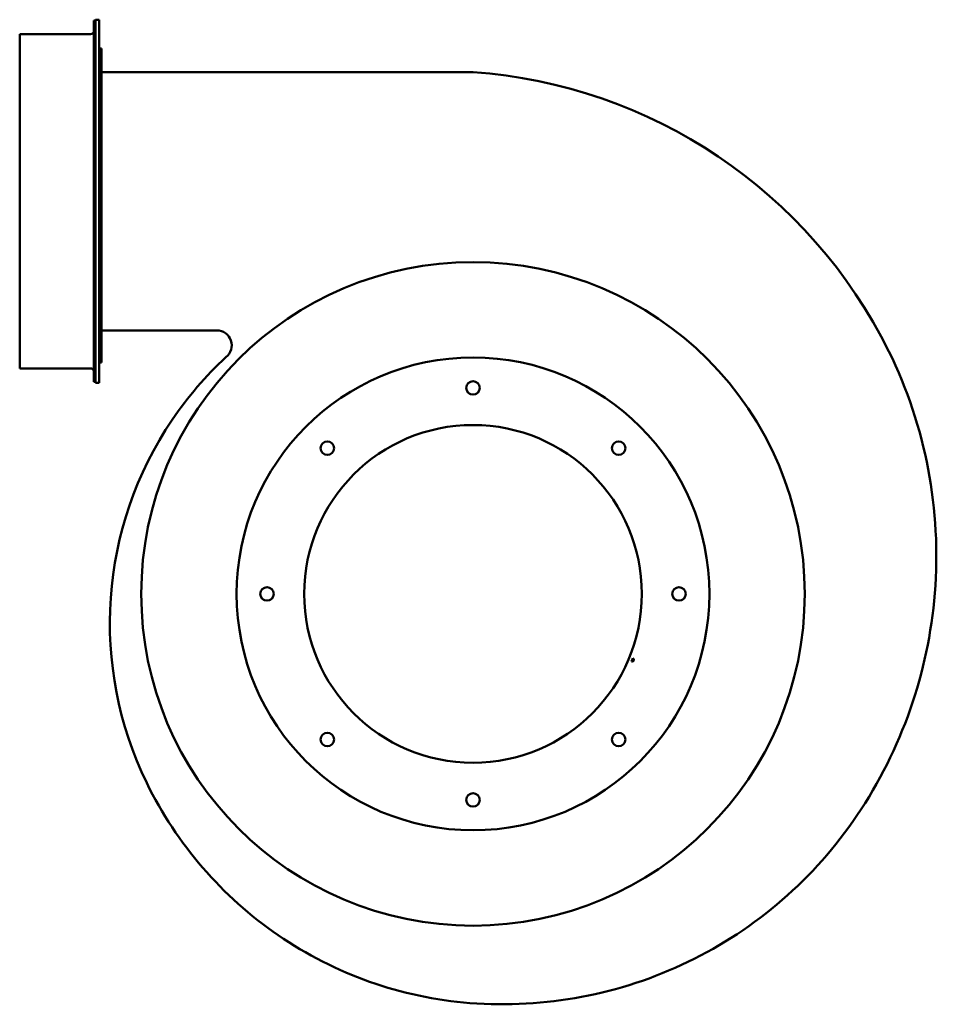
# Model space of a CAD drawing. Header units: millimetres. Extents: x 359 to 901, y 154 to 737.
import ezdxf

# ---------------------------------------------------------------- set-up
doc = ezdxf.new("R2010")
doc.units = ezdxf.units.MM
doc.header["$LTSCALE"] = 3
doc.layers.add('Widoczne (ISO)', color=7, linetype='Continuous', lineweight=50)

msp = doc.modelspace()

# ---------------------------------------------------------------- linework, layer by layer
at = {"layer": 'Widoczne (ISO)'}
for p, q in [((403.54, 736.55), (402.54, 736.55)), ((402.54, 736.55), (402.54, 522.55)), ((403.54, 522.05), (403.54, 737.05)), ((405.54, 737.05), (403.54, 737.05)), ((405.54, 522.05), (405.54, 737.05)), ((400.54, 728.55), (358.54, 728.55)), ((358.54, 530.55), (358.54, 728.55)), ((405.54, 720.05), (407.04, 720.05)), ((407.04, 720.05), (407.04, 706.05)), ((405.54, 706.05), (407.04, 706.05)), ((409.04, 706.05), (407.04, 706.05)), ((407.04, 706.05), (407.04, 688.18)), ((627.04, 706.05), (409.04, 706.05)), ((407.04, 688.18), (405.54, 688.18)), ((407.04, 570.93), (407.04, 688.18)), ((405.54, 570.93), (407.04, 570.93)), ((407.04, 570.93), (407.04, 553.05)), ((407.04, 553.05), (405.54, 553.05)), ((407.04, 553.05), (407.04, 533.96)), ((409.04, 553.05), (407.04, 553.05)), ((409.04, 553.05), (475.29, 553.05)), ((405.54, 533.96), (407.04, 533.96)), ((400.54, 530.55), (358.54, 530.55)), ((402.54, 522.55), (403.54, 522.55)), ((405.54, 522.05), (403.54, 522.05))]:
    msp.add_line(p, q, dxfattribs=at)
for centre, radius in [((627.04, 397), 196.5), ((627.04, 397), 140), ((627.04, 519), 4), ((627.04, 397), 100), ((540.78, 483.27), 4), ((713.31, 483.27), 4), ((505.04, 397), 4), ((749.04, 397), 4), ((540.78, 310.74), 4), ((713.31, 310.74), 4), ((627.04, 275), 4)]:
    msp.add_circle(centre, radius, dxfattribs=at)
for centre, radius, start, end in [((400.54, 730.55), 2, 270, 0), ((605.63, 408.07), 298.75, 26.32227, 85.88884), ((475.29, 544.2), 8.85, 307.78241, 90), ((625.94, 380.48), 213.67, 132.81835, 145.93712), ((626.5, 419.55), 274.96, 355.3717, 26.10749), ((400.54, 528.55), 2, 0, 90), ((627.17, 379.54), 215.22, 145.91371, 206.04851), ((626.35, 419.54), 275.11, 326.00601, 355.37585), ((721.28, 357.97), 1, 247.21914, 67.78086), ((627.04, 397), 102, 336.93827, 338.06173), ((643.83, 387.68), 233.75, 206.04851, 235.56289), ((644.37, 407.24), 253.29, 295.72098, 326.03428), ((643.83, 387.68), 233.75, 235.56287, 265.43971), ((644.38, 407.15), 253.21, 265.66433, 295.72584)]:
    msp.add_arc(centre, radius, start, end, dxfattribs=at)

doc.saveas('drawing.dxf')
